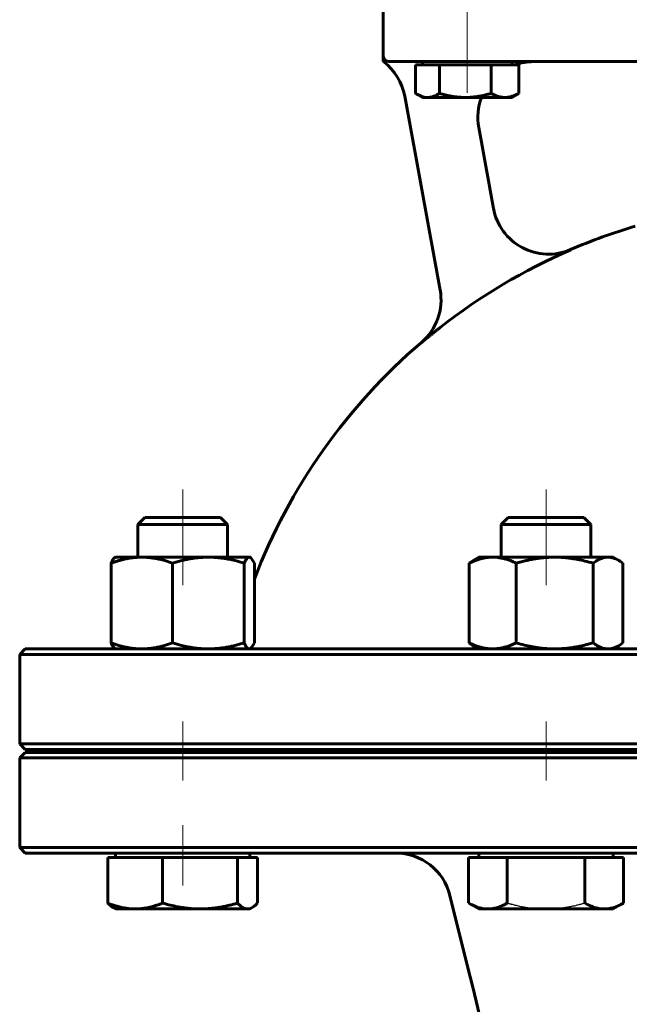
# Model space of a CAD drawing. Header units: millimetres. Extents: x 0 to 596, y 0 to 420.
# Tile 6 of 15: x 81 to 124, y 231 to 301. Entities that reach past the tile are written whole.
import ezdxf

# ---------------------------------------------------------------- set-up
doc = ezdxf.new("R2010")
doc.units = ezdxf.units.MM
for name, pattern in [('K5LT-1', [0]), ('K5LT_AXLED', [31.595926, 27.095926, -1.5, 1.5, -1.5]), ('K5LT_BASIC', [0])]:
    doc.linetypes.add(name, pattern=pattern)
doc.layers.add('Системный слой (1)', color=7, linetype='Continuous', true_color=0x6c6c6c)

# ---------------------------------------------------------------- blocks, each defined once
blk = doc.blocks.new('U0')
at = {"layer": 'Системный слой (1)', "color": 143, "linetype": 'K5LT_BASIC', "lineweight": 60, "true_color": 0x33acca}
for p, q in [((136.805, 256.234), (81.205, 256.234)), ((192.405, 256.234), (136.805, 256.234))]:
    blk.add_line(p, q, dxfattribs=at)
blk = doc.blocks.new('U7')
at = {"layer": 'Системный слой (1)', "color": 143, "linetype": 'K5LT_BASIC', "lineweight": 60, "true_color": 0x33acca}
for p, q in [((136.805, 248.834), (81.205, 248.834)), ((192.405, 248.834), (136.805, 248.834))]:
    blk.add_line(p, q, dxfattribs=at)
blk = doc.blocks.new('U14')
at = {"layer": 'Системный слой (1)', "color": 143, "linetype": 'K5LT_BASIC', "lineweight": 60, "true_color": 0x33acca}
for p, q in [((81.205, 241.634), (136.805, 241.634)), ((136.805, 241.634), (192.405, 241.634))]:
    blk.add_line(p, q, dxfattribs=at)
blk = doc.blocks.new('U17')
at = {"layer": 'Системный слой (1)', "color": 143, "linetype": 'K5LT_BASIC', "lineweight": 60, "true_color": 0x33acca}
for p, q in [((81.205, 249.034), (136.805, 249.034)), ((136.805, 249.034), (192.405, 249.034))]:
    blk.add_line(p, q, dxfattribs=at)
blk = doc.blocks.new('U21')
at = {"layer": 'Системный слой (1)', "color": 143, "linetype": 'K5LT_BASIC', "lineweight": 60, "true_color": 0x33acca}
for start, end in [(106.60143, 113.29474), (66.70526, 73.39857), (130.49686, 159.04859), (20.93284, 49.50314)]:
    blk.add_arc((136.805, 246.215), 42, start, end, dxfattribs=at)
blk = doc.blocks.new('U22')
at = {"layer": 'Системный слой (1)', "color": 143, "linetype": 'K5LT_BASIC', "lineweight": 60, "true_color": 0x33acca}
for start, end in [(90, 109.95012), (158.90042, 190.3559)]:
    blk.add_arc((117.56, 294.234), 4, start, end, dxfattribs=at)
blk = doc.blocks.new('U24')
at = {"layer": 'Системный слой (1)', "color": 143, "linetype": 'K5LT_BASIC', "lineweight": 60, "true_color": 0x33acca}
for p, q in [((109.113, 295.96), (109.14, 295.943)), ((109.14, 295.943), (109.167, 295.927)), ((109.167, 295.927), (109.194, 295.911)), ((109.194, 295.911), (109.464, 295.778)), ((109.464, 295.778), (109.719, 295.7)), ((109.719, 295.7), (109.969, 295.674))]:
    blk.add_line(p, q, dxfattribs=at)
blk = doc.blocks.new('U31')
at = {"layer": 'Системный слой (1)', "color": 143, "linetype": 'K5LT_BASIC', "lineweight": 60, "true_color": 0x33acca}
for p, q in [((97.245, 262.791), (97.217, 262.794)), ((97.273, 262.783), (97.245, 262.791)), ((97.301, 262.77), (97.273, 262.783)), ((97.323, 262.755), (97.301, 262.77)), ((97.413, 262.664), (97.323, 262.755)), ((97.507, 262.516), (97.413, 262.664)), ((97.582, 262.365), (97.507, 262.516))]:
    blk.add_line(p, q, dxfattribs=at)
blk = doc.blocks.new('U33')
at = {"layer": 'Системный слой (1)', "color": 143, "linetype": 'K5LT_BASIC', "lineweight": 60, "true_color": 0x33acca}
for p, q in [((97.301, 256.258), (97.39, 256.336)), ((97.39, 256.336), (97.483, 256.469)), ((97.483, 256.469), (97.582, 256.663)), ((97.217, 256.234), (97.245, 256.237)), ((97.245, 256.237), (97.273, 256.245)), ((97.273, 256.245), (97.301, 256.258))]:
    blk.add_line(p, q, dxfattribs=at)
blk = doc.blocks.new('U35')
at = {"layer": 'Системный слой (1)', "color": 143, "linetype": 'K5LT_BASIC', "lineweight": 60, "true_color": 0x33acca}
for p, q in [((97.679, 237.925), (97.812, 238.063)), ((97.095, 237.634), (97.206, 237.645)), ((97.206, 237.645), (97.317, 237.677)), ((97.317, 237.677), (97.428, 237.732)), ((97.428, 237.732), (97.551, 237.814)), ((97.551, 237.814), (97.679, 237.925))]:
    blk.add_line(p, q, dxfattribs=at)
blk = doc.blocks.new('U37')
at = {"layer": 'Системный слой (1)', "color": 143, "linetype": 'K5LT_BASIC', "lineweight": 60, "true_color": 0x33acca}
for p, q in [((122.928, 262.792), (122.869, 262.794)), ((123.178, 262.755), (122.928, 262.792)), ((123.433, 262.667), (123.178, 262.755)), ((123.634, 262.564), (123.433, 262.667)), ((123.731, 262.505), (123.634, 262.564)), ((123.83, 262.439), (123.731, 262.505)), ((123.932, 262.365), (123.83, 262.439))]:
    blk.add_line(p, q, dxfattribs=at)
blk = doc.blocks.new('U43')
at = {"layer": 'Системный слой (1)', "color": 143, "linetype": 'K5LT_BASIC', "lineweight": 60, "true_color": 0x33acca}
for p, q in [((123.118, 256.259), (123.373, 256.336)), ((123.373, 256.336), (123.634, 256.464)), ((123.634, 256.464), (123.734, 256.524)), ((123.734, 256.524), (123.833, 256.591)), ((123.833, 256.591), (123.932, 256.663)), ((122.869, 256.234), (123.118, 256.259))]:
    blk.add_line(p, q, dxfattribs=at)

msp = doc.modelspace()

# ---------------------------------------------------------------- linework, layer by layer
at = {"layer": 'Системный слой (1)', "color": 30, "linetype": 'K5LT_AXLED', "lineweight": 18, "true_color": 0xff8000}
for p, q in [((112.805, 304.4339), (112.805, 300.2339)), ((112.805, 300.2339), (112.805, 295.9938)), ((92.4588, 267.6339), (92.4588, 260.7939)), ((118.4362, 267.6339), (118.4362, 260.7939)), ((92.4588, 251.0339), (92.4588, 246.8339)), ((118.4362, 251.0339), (118.4362, 246.8339)), ((92.4588, 243.6339), (92.4588, 239.3138))]:
    msp.add_line(p, q, dxfattribs=at)
at = {"layer": 'Системный слой (1)', "color": 143, "linetype": 'K5LT_BASIC', "lineweight": 60, "true_color": 0x33acca}
for p, q in [((106.805, 302.2339), (106.805, 298.6339)), ((106.805, 298.6339), (106.805, 298.2339)), ((107.205, 298.2339), (110.805, 298.2339)), ((109.1132, 297.9938), (109.9692, 297.9938)), ((109.1132, 297.9938), (109.1132, 295.9596)), ((109.605, 297.9938), (109.605, 298.2339)), ((109.9692, 297.9938), (110.8252, 297.9938)), ((110.805, 298.2339), (122.4232, 298.2339)), ((110.8252, 297.9938), (110.8252, 295.9596)), ((110.8252, 297.9938), (112.6711, 297.9938)), ((112.6711, 297.9938), (114.517, 297.9938)), ((114.517, 297.9938), (114.517, 295.9596)), ((114.517, 297.9938), (115.5069, 297.9938)), ((115.5069, 297.9938), (116.4968, 297.9938)), ((116.005, 297.9938), (116.005, 298.2339)), ((116.4968, 297.9938), (116.4968, 295.9596)), ((122.4232, 298.2339), (126.805, 298.2339)), ((108.338, 295.7543), (110.8694, 281.9018)), ((109.605, 295.6738), (109.1937, 295.9113)), ((116.005, 295.6738), (116.4163, 295.9113)), ((109.9692, 295.6738), (109.605, 295.6738)), ((112.6711, 295.6738), (109.9692, 295.6738)), ((115.5069, 295.6738), (112.6711, 295.6738)), ((116.005, 295.6738), (115.5069, 295.6738)), ((114.6829, 287.7245), (113.6248, 293.5148)), ((89.7495, 265.6339), (89.2588, 265.1431)), ((95.168, 265.6339), (89.7495, 265.6339)), ((95.168, 265.6339), (95.6588, 265.1431)), ((115.727, 265.6339), (115.2362, 265.1431)), ((121.1454, 265.6339), (115.727, 265.6339)), ((121.1454, 265.6339), (121.6362, 265.1431)), ((89.2588, 265.1431), (94.7215, 265.1431)), ((89.2588, 262.7939), (89.2588, 265.1431)), ((94.7215, 265.1431), (95.6588, 265.1431)), ((95.6588, 262.7939), (95.6588, 265.1431)), ((115.2362, 265.1431), (121.6362, 265.1431)), ((115.2362, 262.7939), (115.2362, 265.1431)), ((121.6362, 262.7939), (121.6362, 265.1431)), ((87.6588, 262.7939), (87.6166, 262.7695)), ((87.6588, 262.7939), (89.5324, 262.7939)), ((89.5324, 262.7939), (94.2906, 262.7939)), ((94.2906, 262.7939), (97.217, 262.7939)), ((97.217, 262.7939), (97.2588, 262.7939)), ((97.2588, 262.7939), (97.3009, 262.7695)), ((113.6362, 262.7939), (113.2382, 262.5641)), ((113.6362, 262.7939), (114.6248, 262.7939)), ((114.6248, 262.7939), (119.0573, 262.7939)), ((119.0573, 262.7939), (122.8687, 262.7939)), ((122.8687, 262.7939), (123.2362, 262.7939)), ((123.2362, 262.7939), (123.6342, 262.5641)), ((87.3357, 262.3652), (87.3357, 256.6626)), ((91.729, 262.3652), (91.729, 256.6626)), ((96.8521, 262.3652), (96.8521, 256.6626)), ((97.5819, 262.3652), (97.5819, 256.6626)), ((112.9402, 262.3652), (112.9402, 256.6626)), ((116.3093, 262.3652), (116.3093, 256.6626)), ((121.8053, 262.3652), (121.8053, 256.6626)), ((123.9322, 262.3652), (123.9322, 256.6626)), ((113.6362, 256.2339), (113.2382, 256.4636)), ((123.2362, 256.2339), (123.6342, 256.4636)), ((81.205, 256.2339), (80.805, 255.8339)), ((80.805, 249.4339), (80.805, 255.8339)), ((80.805, 255.8339), (136.805, 255.8339)), ((87.6588, 256.2339), (87.6166, 256.2582)), ((87.6588, 256.2339), (87.6181, 256.2574)), ((97.2588, 256.2339), (97.3009, 256.2582)), ((136.805, 249.4339), (80.805, 249.4339)), ((81.205, 249.0339), (80.805, 249.4339)), ((81.205, 248.8339), (80.805, 248.4339)), ((89.2588, 248.8339), (89.2588, 249.0339)), ((95.6588, 248.8339), (95.6588, 249.0339)), ((96.805, 248.8339), (96.805, 249.0339)), ((115.2362, 248.8339), (115.2362, 249.0339)), ((121.6362, 248.8339), (121.6362, 249.0339)), ((80.805, 248.4339), (136.805, 248.4339)), ((80.805, 242.0339), (80.805, 248.4339)), ((136.805, 242.0339), (80.805, 242.0339)), ((81.205, 241.6339), (80.805, 242.0339)), ((87.6588, 241.3138), (87.6588, 241.6339)), ((97.2588, 241.3138), (97.2588, 241.6339)), ((113.6362, 241.3138), (113.6362, 241.6339)), ((123.2362, 241.3138), (123.2362, 241.6339)), ((87.1051, 241.3138), (87.1051, 238.0626)), ((87.1051, 241.3138), (89.0647, 241.3138)), ((89.0647, 241.3138), (91.0243, 241.3138)), ((91.0243, 241.3138), (93.7011, 241.3138)), ((91.0243, 241.3138), (91.0243, 238.0626)), ((93.7011, 241.3138), (96.378, 241.3138)), ((96.378, 241.3138), (96.378, 238.0626)), ((96.378, 241.3138), (97.0952, 241.3138)), ((97.0952, 241.3138), (97.8125, 241.3138)), ((97.8125, 241.3138), (97.8125, 238.0626)), ((112.8936, 241.3138), (114.2793, 241.3138)), ((112.8936, 241.3138), (112.8936, 238.0626)), ((114.2793, 241.3138), (115.6649, 241.3138)), ((115.6649, 241.3138), (115.6649, 238.0626)), ((115.6649, 241.3138), (118.4362, 241.3138)), ((118.4362, 241.3138), (121.2075, 241.3138)), ((121.2075, 241.3138), (122.5931, 241.3138)), ((121.2075, 241.3138), (121.2075, 238.0626)), ((122.5931, 241.3138), (123.9788, 241.3138)), ((123.9788, 241.3138), (123.9788, 238.0626)), ((112.8335, 233.5199), (111.5625, 238.604)), ((113.6362, 237.6338), (112.8936, 238.0626)), ((123.2362, 237.6338), (123.9788, 238.0626)), ((87.6588, 237.6338), (87.4895, 237.7316)), ((89.0647, 237.6338), (87.6588, 237.6338)), ((93.7011, 237.6338), (89.0647, 237.6338)), ((97.0952, 237.6338), (93.7011, 237.6338)), ((97.2588, 237.6338), (97.0952, 237.6338)), ((97.2588, 237.6338), (97.4281, 237.7316)), ((114.2793, 237.6338), (113.6362, 237.6338)), ((118.4362, 237.6338), (114.2793, 237.6338)), ((122.5931, 237.6338), (118.4362, 237.6338)), ((123.2362, 237.6338), (122.5931, 237.6338))]:
    msp.add_line(p, q, dxfattribs=at)
for centre, radius, start, end in [((107.205, 298.6339), 0.4, 180, 270), ((104.4032, 295.0352), 4, 10.355904, 53.097575), ((118.6138, 288.465), 4, 190.355904, 293.29474), ((136.805, 246.2148), 41.9767, 113.302059, 128.148321), ((106.9323, 281.1951), 4, 310.496857, 10.355904), ((107.6819, 237.6339), 4, 14.036243, 90), ((-81.195, 185.0127), 200, 0, 14.036243)]:
    msp.add_arc(centre, radius, start, end, dxfattribs=at)
for points, knots in [([(109.9692, 295.6738), (110.0082, 295.6738), (110.0845, 295.6775), (110.1977, 295.694), (110.3059, 295.7194), (110.4268, 295.7578), (110.5629, 295.8138), (110.7013, 295.885), (110.7893, 295.9373), (110.8252, 295.9596)], [0, 0, 0, 0, 1.4810033, 2.8626717, 4.1512844, 5.363168, 7.1127658, 8.8326823, 10, 10, 10, 10]), ([(110.8252, 295.9596), (110.9622, 295.9201), (111.2203, 295.8519), (111.5759, 295.7763), (111.8926, 295.7253), (112.195, 295.6917), (112.4495, 295.6764), (112.6124, 295.6738), (112.6711, 295.6738)], [0, 0, 0, 0, 1.8056861, 3.5183883, 5.1040191, 6.5175992, 8.1093693, 9, 9, 9, 9]), ([(112.6711, 295.6738), (112.7552, 295.6738), (112.9196, 295.6775), (113.1639, 295.694), (113.3973, 295.7194), (113.6578, 295.7578), (113.9513, 295.8138), (114.2498, 295.885), (114.4396, 295.9373), (114.517, 295.9596)], [0, 0, 0, 0, 1.4810033, 2.8626717, 4.1512844, 5.363168, 7.1127658, 8.8326823, 10, 10, 10, 10]), ([(114.517, 295.9596), (114.5905, 295.9201), (114.7289, 295.8519), (114.9196, 295.7763), (115.0894, 295.7253), (115.2516, 295.6917), (115.3881, 295.6764), (115.4754, 295.6738), (115.5069, 295.6738)], [0, 0, 0, 0, 1.8056861, 3.5183883, 5.1040191, 6.5175992, 8.1093693, 9, 9, 9, 9]), ([(115.5069, 295.6738), (115.552, 295.6738), (115.6402, 295.6775), (115.7712, 295.694), (115.8963, 295.7194), (116.036, 295.7578), (116.1935, 295.8138), (116.3535, 295.885), (116.4553, 295.9373), (116.4968, 295.9596)], [0, 0, 0, 0, 1.4810033, 2.8626717, 4.1512844, 5.363168, 7.1127658, 8.8326823, 10, 10, 10, 10]), ([(110.876, 279.2259), (110.8396, 279.1968), (110.7742, 279.1452), (110.6871, 279.077), (110.6022, 279.0101), (110.5142, 278.9403), (110.4366, 278.8785), (110.3695, 278.8249), (110.2814, 278.7545), (110.1926, 278.6832), (110.1142, 278.6198), (110.0481, 278.5661), (109.9829, 278.5129), (109.8843, 278.4321), (109.772, 278.3395), (109.6433, 278.2325), (109.5617, 278.1641), (109.5325, 278.1396)], [0, 0, 0, 0, 1.4218672, 2.5419771, 3.3834823, 4.7214943, 5.9573682, 6.4193387, 7.3745543, 9.4753249, 10.0228218, 10.5723989, 12.1780514, 12.6857441, 14.605672, 16.7832651, 18, 18, 18, 18]), ([(89.5324, 262.7939), (89.4366, 262.7939), (89.2487, 262.7888), (88.9685, 262.7659), (88.6976, 262.7301), (88.4324, 262.6823), (88.1682, 262.623), (87.8998, 262.5514), (87.6228, 262.4662), (87.4329, 262.4005), (87.3357, 262.3652)], [0, 0, 0, 0, 1.5561945, 3.0194364, 4.4038421, 5.7276839, 7.0281179, 8.3245101, 9.6434552, 11, 11, 11, 11]), ([(87.3357, 262.3652), (87.3612, 262.4211), (87.4089, 262.5172), (87.4738, 262.6244), (87.5334, 262.7019), (87.5799, 262.7458), (87.6078, 262.7644), (87.6166, 262.7695)], [0, 0, 0, 0, 1.9873205, 3.838925, 5.4823064, 7.2028482, 8, 8, 8, 8]), ([(91.729, 262.3652), (91.5392, 262.4343), (91.2208, 262.5386), (90.8242, 262.6415), (90.4823, 262.7118), (90.168, 262.7589), (89.8421, 262.7877), (89.6368, 262.7939), (89.5324, 262.7939)], [0, 0, 0, 0, 2.0992976, 3.6661943, 4.8141621, 6.3662407, 7.6678686, 9, 9, 9, 9]), ([(94.2906, 262.7939), (94.1789, 262.7939), (93.9598, 262.7888), (93.633, 262.7659), (93.3172, 262.7301), (93.0079, 262.6823), (92.6999, 262.623), (92.3869, 262.5514), (92.0638, 262.4662), (91.8423, 262.4005), (91.729, 262.3652)], [0, 0, 0, 0, 1.5561945, 3.0194364, 4.4038421, 5.7276839, 7.0281179, 8.3245101, 9.6434552, 11, 11, 11, 11]), ([(96.8521, 262.3652), (96.6307, 262.4343), (96.2594, 262.5386), (95.797, 262.6415), (95.3983, 262.7118), (95.0317, 262.7589), (94.6518, 262.7877), (94.4124, 262.7939), (94.2906, 262.7939)], [0, 0, 0, 0, 2.0992976, 3.6661943, 4.8141621, 6.3662407, 7.6678686, 9, 9, 9, 9]), ([(97.217, 262.7939), (97.2011, 262.7939), (97.1699, 262.7888), (97.1233, 262.7659), (97.0783, 262.7301), (97.0343, 262.6823), (96.9904, 262.623), (96.9458, 262.5514), (96.8998, 262.4662), (96.8683, 262.4005), (96.8521, 262.3652)], [0, 0, 0, 0, 1.5561945, 3.0194364, 4.4038421, 5.7276839, 7.0281179, 8.3245101, 9.6434552, 11, 11, 11, 11]), ([(114.6248, 262.7939), (114.5513, 262.7939), (114.4072, 262.7888), (114.1923, 262.7659), (113.9846, 262.7301), (113.7812, 262.6823), (113.5787, 262.623), (113.3728, 262.5514), (113.1604, 262.4662), (113.0147, 262.4005), (112.9402, 262.3652)], [0, 0, 0, 0, 1.5561945, 3.0194364, 4.4038421, 5.7276839, 7.0281179, 8.3245101, 9.6434552, 11, 11, 11, 11]), ([(116.3093, 262.3652), (116.1637, 262.4343), (115.9195, 262.5386), (115.6154, 262.6415), (115.3532, 262.7118), (115.1122, 262.7589), (114.8623, 262.7877), (114.7048, 262.7939), (114.6248, 262.7939)], [0, 0, 0, 0, 2.0992976, 3.6661943, 4.8141621, 6.3662407, 7.6678686, 9, 9, 9, 9]), ([(119.0573, 262.7939), (118.9375, 262.7939), (118.7024, 262.7888), (118.3519, 262.7659), (118.013, 262.7301), (117.6812, 262.6823), (117.3508, 262.623), (117.015, 262.5514), (116.6684, 262.4662), (116.4308, 262.4005), (116.3093, 262.3652)], [0, 0, 0, 0, 1.5561945, 3.0194364, 4.4038421, 5.7276839, 7.0281179, 8.3245101, 9.6434552, 11, 11, 11, 11]), ([(121.8053, 262.3652), (121.6042, 262.4237), (121.2334, 262.5225), (120.7941, 262.6176), (120.4463, 262.6796), (120.1184, 262.7284), (119.7494, 262.768), (119.3813, 262.7898), (119.1555, 262.7939), (119.0573, 262.7939)], [0, 0, 0, 0, 1.9742513, 3.7680806, 4.7008541, 5.7979446, 7.4303614, 8.8873454, 10, 10, 10, 10]), ([(122.8687, 262.7939), (122.8224, 262.7939), (122.7314, 262.7888), (122.5957, 262.7659), (122.4646, 262.7301), (122.3362, 262.6823), (122.2083, 262.623), (122.0784, 262.5514), (121.9442, 262.4662), (121.8523, 262.4005), (121.8053, 262.3652)], [0, 0, 0, 0, 1.5561945, 3.0194364, 4.4038421, 5.7276839, 7.0281179, 8.3245101, 9.6434552, 11, 11, 11, 11]), ([(87.6166, 256.2582), (87.5945, 256.271), (87.5548, 256.3027), (87.4945, 256.3743), (87.4335, 256.4673), (87.3796, 256.5687), (87.3457, 256.6406), (87.3357, 256.6626)], [0, 0, 0, 0, 1.995787, 3.5719003, 5.3286887, 7.2193529, 8, 8, 8, 8]), ([(87.3357, 256.6626), (87.5256, 256.5934), (87.844, 256.4892), (88.2405, 256.3863), (88.5824, 256.3159), (88.8968, 256.2688), (89.2226, 256.2401), (89.4279, 256.2339), (89.5324, 256.2339)], [0, 0, 0, 0, 2.0992976, 3.6661943, 4.8141621, 6.3662407, 7.6678686, 9, 9, 9, 9]), ([(89.5324, 256.2339), (89.6281, 256.2339), (89.816, 256.239), (90.0962, 256.2618), (90.3671, 256.2977), (90.6324, 256.3454), (90.8965, 256.4047), (91.1649, 256.4764), (91.4419, 256.5615), (91.6319, 256.6272), (91.729, 256.6626)], [0, 0, 0, 0, 1.5561945, 3.0194364, 4.4038421, 5.7276839, 7.0281179, 8.3245101, 9.6434552, 11, 11, 11, 11]), ([(91.729, 256.6626), (91.9504, 256.5934), (92.3217, 256.4892), (92.7842, 256.3863), (93.1828, 256.3159), (93.5494, 256.2688), (93.9294, 256.2401), (94.1688, 256.2339), (94.2906, 256.2339)], [0, 0, 0, 0, 2.0992976, 3.6661943, 4.8141621, 6.3662407, 7.6678686, 9, 9, 9, 9]), ([(94.2906, 256.2339), (94.4022, 256.2339), (94.6214, 256.239), (94.9481, 256.2618), (95.264, 256.2977), (95.5733, 256.3454), (95.8813, 256.4047), (96.1943, 256.4764), (96.5173, 256.5615), (96.7388, 256.6272), (96.8521, 256.6626)], [0, 0, 0, 0, 1.5561945, 3.0194364, 4.4038421, 5.7276839, 7.0281179, 8.3245101, 9.6434552, 11, 11, 11, 11]), ([(96.8521, 256.6626), (96.8837, 256.5934), (96.9366, 256.4892), (97.0024, 256.3863), (97.0592, 256.3159), (97.1114, 256.2688), (97.1656, 256.2401), (97.1997, 256.2339), (97.217, 256.2339)], [0, 0, 0, 0, 2.0992976, 3.6661943, 4.8141621, 6.3662407, 7.6678686, 9, 9, 9, 9]), ([(112.9402, 256.6626), (113.0858, 256.5934), (113.33, 256.4892), (113.6341, 256.3863), (113.8963, 256.3159), (114.1373, 256.2688), (114.3872, 256.2401), (114.5447, 256.2339), (114.6248, 256.2339)], [0, 0, 0, 0, 2.0992976, 3.6661943, 4.8141621, 6.3662407, 7.6678686, 9, 9, 9, 9]), ([(113.2382, 256.4636), (113.1654, 256.5057), (113.0659, 256.5702), (112.9671, 256.6424), (112.9402, 256.6626)], [0, 0, 0, 0, 3.6351707, 5, 5, 5, 5]), ([(114.6248, 256.2339), (114.6982, 256.2339), (114.8423, 256.239), (115.0572, 256.2618), (115.2649, 256.2977), (115.4683, 256.3454), (115.6708, 256.4047), (115.8767, 256.4764), (116.0891, 256.5615), (116.2348, 256.6272), (116.3093, 256.6626)], [0, 0, 0, 0, 1.5561945, 3.0194364, 4.4038421, 5.7276839, 7.0281179, 8.3245101, 9.6434552, 11, 11, 11, 11]), ([(116.3093, 256.6626), (116.5103, 256.6041), (116.8811, 256.5053), (117.3204, 256.4101), (117.6682, 256.3481), (117.9961, 256.2994), (118.3651, 256.2597), (118.7332, 256.238), (118.9591, 256.2339), (119.0573, 256.2339)], [0, 0, 0, 0, 1.9742513, 3.7680806, 4.7008541, 5.7979446, 7.4303614, 8.8873454, 10, 10, 10, 10]), ([(119.0573, 256.2339), (119.177, 256.2339), (119.4121, 256.239), (119.7627, 256.2618), (120.1015, 256.2977), (120.4334, 256.3454), (120.7637, 256.4047), (121.0995, 256.4764), (121.4461, 256.5615), (121.6837, 256.6272), (121.8053, 256.6626)], [0, 0, 0, 0, 1.5561945, 3.0194364, 4.4038421, 5.7276839, 7.0281179, 8.3245101, 9.6434552, 11, 11, 11, 11]), ([(121.8053, 256.6626), (121.8972, 256.5934), (122.0513, 256.4892), (122.2433, 256.3863), (122.4088, 256.3159), (122.561, 256.2688), (122.7188, 256.2401), (122.8182, 256.2339), (122.8687, 256.2339)], [0, 0, 0, 0, 2.0992976, 3.6661943, 4.8141621, 6.3662407, 7.6678686, 9, 9, 9, 9]), ([(87.4895, 237.7316), (87.447, 237.7561), (87.3654, 237.8114), (87.2372, 237.9223), (87.1508, 238.0115), (87.1051, 238.0626)], [0, 0, 0, 0, 2.1204198, 3.9842351, 6, 6, 6, 6]), ([(87.1051, 238.0626), (87.2745, 237.9934), (87.5585, 237.8891), (87.9123, 237.7862), (88.2172, 237.7159), (88.4977, 237.6688), (88.7884, 237.64), (88.9715, 237.6338), (89.0647, 237.6338)], [0, 0, 0, 0, 2.0992976, 3.6661943, 4.8141621, 6.3662407, 7.6678686, 9, 9, 9, 9]), ([(89.0647, 237.6338), (89.1501, 237.6338), (89.3177, 237.639), (89.5677, 237.6618), (89.8093, 237.6976), (90.046, 237.7454), (90.2816, 237.8047), (90.521, 237.8764), (90.7682, 237.9615), (90.9376, 238.0272), (91.0243, 238.0626)], [0, 0, 0, 0, 1.5561945, 3.0194364, 4.4038421, 5.7276839, 7.0281179, 8.3245101, 9.6434552, 11, 11, 11, 11]), ([(91.0243, 238.0626), (91.2201, 238.004), (91.5813, 237.9052), (92.0092, 237.8101), (92.348, 237.7481), (92.6674, 237.6993), (93.0269, 237.6597), (93.3855, 237.6379), (93.6055, 237.6338), (93.7011, 237.6338)], [0, 0, 0, 0, 1.9742513, 3.7680806, 4.7008541, 5.7979446, 7.4303614, 8.8873454, 10, 10, 10, 10]), ([(93.7011, 237.6338), (93.8178, 237.6338), (94.0468, 237.639), (94.3882, 237.6618), (94.7183, 237.6976), (95.0416, 237.7454), (95.3634, 237.8047), (95.6905, 237.8764), (96.0281, 237.9615), (96.2596, 238.0272), (96.378, 238.0626)], [0, 0, 0, 0, 1.5561945, 3.0194364, 4.4038421, 5.7276839, 7.0281179, 8.3245101, 9.6434552, 11, 11, 11, 11]), ([(96.378, 238.0626), (96.44, 237.9934), (96.5439, 237.8891), (96.6734, 237.7862), (96.785, 237.7159), (96.8877, 237.6688), (96.9941, 237.64), (97.0611, 237.6338), (97.0952, 237.6338)], [0, 0, 0, 0, 2.0992976, 3.6661943, 4.8141621, 6.3662407, 7.6678686, 9, 9, 9, 9]), ([(112.8936, 238.0626), (113.0134, 237.9934), (113.2143, 237.8891), (113.4644, 237.7862), (113.68, 237.7159), (113.8784, 237.6688), (114.0839, 237.64), (114.2134, 237.6338), (114.2793, 237.6338)], [0, 0, 0, 0, 2.0992976, 3.6661943, 4.8141621, 6.3662407, 7.6678686, 9, 9, 9, 9]), ([(114.2793, 237.6338), (114.3397, 237.6338), (114.4582, 237.639), (114.635, 237.6618), (114.8058, 237.6976), (114.9732, 237.7454), (115.1398, 237.8047), (115.3091, 237.8764), (115.4838, 237.9615), (115.6036, 238.0272), (115.6649, 238.0626)], [0, 0, 0, 0, 1.5561945, 3.0194364, 4.4038421, 5.7276839, 7.0281179, 8.3245101, 9.6434552, 11, 11, 11, 11]), ([(121.2075, 238.0626), (121.3272, 237.9934), (121.5281, 237.8891), (121.7782, 237.7862), (121.9939, 237.7159), (122.1922, 237.6688), (122.3977, 237.64), (122.5272, 237.6338), (122.5931, 237.6338)], [0, 0, 0, 0, 2.0992976, 3.6661943, 4.8141621, 6.3662407, 7.6678686, 9, 9, 9, 9]), ([(122.5931, 237.6338), (122.6535, 237.6338), (122.772, 237.639), (122.9488, 237.6618), (123.1197, 237.6976), (123.287, 237.7454), (123.4536, 237.8047), (123.6229, 237.8764), (123.7977, 237.9615), (123.9175, 238.0272), (123.9788, 238.0626)], [0, 0, 0, 0, 1.5561945, 3.0194364, 4.4038421, 5.7276839, 7.0281179, 8.3245101, 9.6434552, 11, 11, 11, 11])]:
    msp.add_open_spline(points, degree=3, knots=knots, dxfattribs=at)
for points in [[(116.4968, 295.9596), (116.47, 295.9429), (116.4431, 295.9268), (116.4161, 295.9112)], [(112.9402, 262.3652), (113.0438, 262.443), (113.1425, 262.5089), (113.2382, 262.5641)]]:
    msp.add_open_spline(points, degree=3, dxfattribs=at)
at = {"layer": 'Системный слой (1)', "color": 7, "linetype": 'K5LT-1'}
for points, knots in [([(114.6829, 287.7245), (114.6937, 287.6652), (114.718, 287.5471), (114.7628, 287.3708), (114.8081, 287.2213), (114.8486, 287.103), (114.8805, 287.0164), (114.914, 286.9316), (114.9492, 286.848), (114.9862, 286.7655), (115.0246, 286.6848), (115.0644, 286.6057), (115.1196, 286.5016), (115.1855, 286.3869), (115.2522, 286.2803), (115.3056, 286.1998), (115.3517, 286.133), (115.4, 286.0662), (115.4684, 285.9755), (115.5418, 285.8845), (115.62, 285.7939), (115.6992, 285.7062), (115.8022, 285.5994), (115.9092, 285.498), (115.9961, 285.4209), (116.0846, 285.3457), (116.2033, 285.2515), (116.324, 285.1642), (116.4275, 285.0947), (116.5078, 285.0435), (116.5907, 284.9933), (116.7142, 284.9226), (116.8457, 284.8545), (116.9806, 284.7918), (117.0778, 284.7497), (117.1763, 284.7101), (117.2697, 284.6754), (117.3583, 284.6449), (117.4704, 284.6091), (117.584, 284.5768), (117.6969, 284.5488), (117.7832, 284.5294), (117.8684, 284.5121), (117.9611, 284.4955), (118.0736, 284.4781), (118.2062, 284.4619), (118.3767, 284.4474), (118.5695, 284.4398), (118.7697, 284.4428), (118.9468, 284.4539), (119.0943, 284.469), (119.227, 284.4874), (119.3314, 284.5051), (119.4225, 284.5228), (119.5018, 284.54), (119.582, 284.559), (119.6639, 284.5802), (119.7473, 284.6038), (119.8351, 284.6307), (119.9254, 284.6607), (120.0176, 284.6938), (120.1091, 284.7293), (120.1698, 284.7545), (120.1999, 284.7675)], [1.4812985, 1.4812985, 1.4812985, 1.4812985, 1.5253425, 1.5693865, 1.6123829, 1.6338812, 1.6553794, 1.6761064, 1.6968334, 1.7175603, 1.7382873, 1.7590143, 1.7797413, 1.8211953, 1.8536375, 1.8733511, 1.8930647, 1.9127782, 1.9324918, 1.9737712, 1.9944109, 2.0150506, 2.0556328, 2.0962151, 2.1165062, 2.1367973, 2.1773796, 2.2240432, 2.2470825, 2.2701219, 2.2931613, 2.3162006, 2.3707841, 2.395036, 2.4192879, 2.4435398, 2.4677917, 2.4883773, 2.5089629, 2.5501341, 2.5722312, 2.5943282, 2.6156718, 2.6370154, 2.6627673, 2.6969869, 2.7312064, 2.7808592, 2.8305119, 2.8679047, 2.9052976, 2.9349003, 2.9645031, 2.9842146, 3.0039262, 3.0236377, 3.0433492, 3.0639862, 3.0846232, 3.1071728, 3.1297225, 3.1522721, 3.1748218, 3.1748218, 3.1748218, 3.1748218]), ([(115.6649, 238.0626), (115.6881, 238.0559), (115.7347, 238.0425), (115.8049, 238.0228), (115.875, 238.0036), (115.9673, 237.9788), (116.0809, 237.9492), (116.2846, 237.8986), (116.5512, 237.8381), (116.8732, 237.7753), (117.1337, 237.7331), (117.3373, 237.7051), (117.518, 237.6834), (117.7265, 237.6629), (118.0415, 237.6406), (118.2777, 237.6339), (118.4362, 237.6338)], [0, 0, 0, 0, 0.0161629, 0.03232579, 0.04848869, 0.06465158, 0.09697738, 0.12930317, 0.21136627, 0.29342937, 0.37297705, 0.41275089, 0.45252472, 0.51510646, 0.57768819, 0.70285166, 0.70285166, 0.70285166, 0.70285166]), ([(118.4362, 237.6338), (118.4697, 237.6338), (118.5361, 237.6342), (118.6347, 237.636), (118.7329, 237.6389), (118.8641, 237.6444), (119.0284, 237.6541), (119.2521, 237.6725), (119.5035, 237.7001), (119.7843, 237.7396), (120.0696, 237.7885), (120.3973, 237.8542), (120.704, 237.9261), (120.9524, 237.9911), (121.0978, 238.0312), (121.1709, 238.052), (121.2075, 238.0626)], [0.70285166, 0.70285166, 0.70285166, 0.70285166, 0.72895569, 0.75505972, 0.78116376, 0.80726779, 0.85947585, 0.91168391, 0.98477721, 1.05787051, 1.13096381, 1.20405711, 1.30488022, 1.35529177, 1.38049755, 1.40570333, 1.40570333, 1.40570333, 1.40570333])]:
    msp.add_open_spline(points, degree=3, knots=knots, dxfattribs=at)

# ---------------------------------------------------------------- block references
at = {"layer": 'Системный слой (1)'}
for name in ['U22', 'U24', 'U21', 'U31', 'U37', 'U33', 'U43', 'U0', 'U17', 'U7', 'U14', 'U35']:
    msp.add_blockref(name, (0, 0), dxfattribs=at)

doc.saveas('drawing.dxf')
